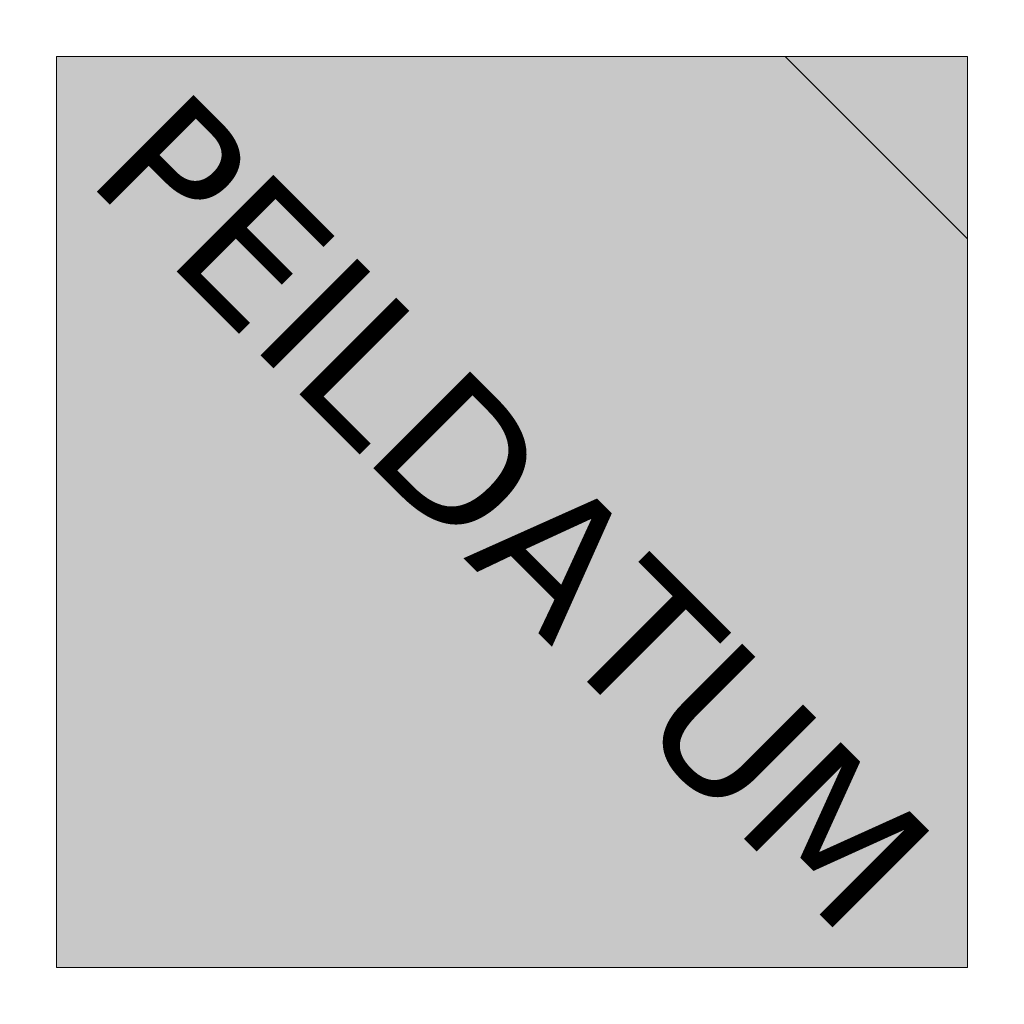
# Model space of a CAD drawing. Header units: millimetres. Extents: x -1040 to 40, y -1040 to 40.
import ezdxf
from ezdxf.enums import TextEntityAlignment as Align

# ---------------------------------------------------------------- set-up
doc = ezdxf.new("R2010")
doc.units = ezdxf.units.MM
doc.layers.add('--.--_-_coördinatiepunt', color=7, linetype='Continuous', lineweight=9)
doc.styles.add('Verdana', font='verdana.ttf', dxfattribs={"height": 500})

msp = doc.modelspace()

# ---------------------------------------------------------------- hatches: boundary and pattern name
at = {"layer": '--.--_-_coördinatiepunt', "true_color": 0x007bc7}
h = msp.add_hatch(color=152, dxfattribs=at)
h.dxf.hatch_style = 1
h.paths.add_polyline_path([(-1000, -1000), (0, -1000), (0, -200), (-200, 0), (-1000, 0)], flags=17)
h.paths.add_polyline_path([(-1040.4, -171), (-171, -1040.4), (40.4, -829), (-829, 40.4)], flags=9)
at = {"layer": '--.--_-_coördinatiepunt', "true_color": 0xd52b03}
h = msp.add_hatch(color=22, dxfattribs=at)
h.dxf.hatch_style = 1
h.paths.add_polyline_path([(-200, 0), (0, -200), (0, 0)])

# ---------------------------------------------------------------- linework, layer by layer
at = {"layer": '--.--_-_coördinatiepunt'}
for p, q in [((-1000, 0), (-200, 0)), ((-1000, 0), (-1000, -1000)), ((0, -200), (-200, 0)), ((-200, 0), (0, 0)), ((-200, 0), (0, -200)), ((0, 0), (0, -200)), ((0, -200), (0, -1000)), ((0, -1000), (-1000, -1000))]:
    msp.add_line(p, q, dxfattribs=at)
at = {"layer": '--.--_-_coördinatiepunt', "color": 7}
msp.add_lwpolyline([(-1000, 0), (-200, 0), (0, -200), (0, -1000), (-1000, -1000)], close=True, dxfattribs=at)
at = {"layer": '--.--_-_coördinatiepunt'}
msp.add_lwpolyline([(-200, 0), (0, 0), (0, -200)], close=True, dxfattribs=at)

# ---------------------------------------------------------------- texts
at = {"layer": '--.--_-_coördinatiepunt', "color": 7, "style": 'Verdana'}
msp.add_attdef('PEILDATUM', text='dd-mm-jjjj', height=150, rotation=315, dxfattribs=at).set_placement((-500, -500), align=Align.MIDDLE)

doc.saveas('drawing.dxf')
